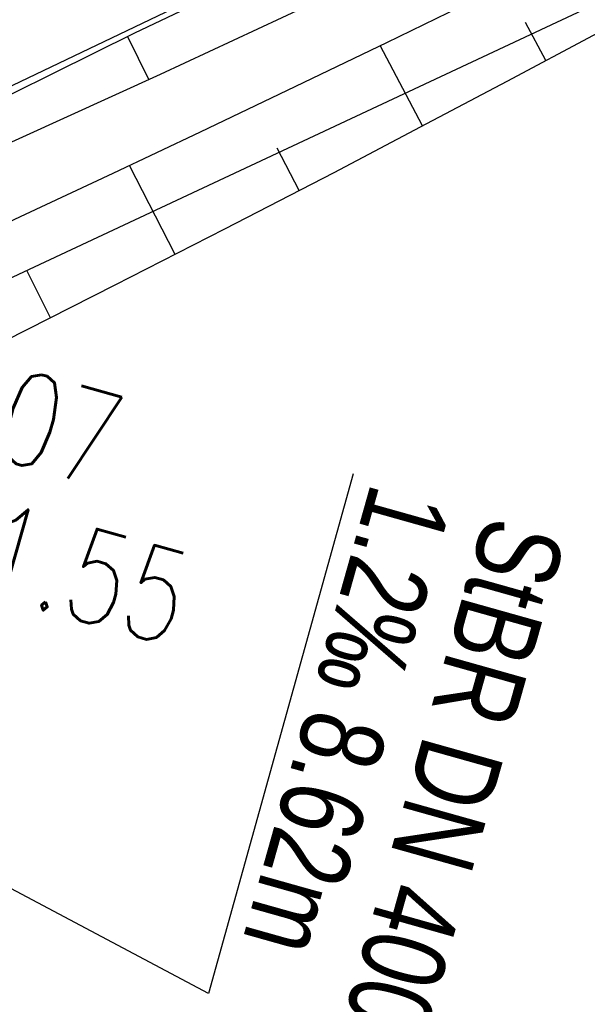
# Model space of a CAD drawing. Extents: x 508892 to 509489, y 458506 to 459473.
# Tile 7 of 62: x 509081 to 509093, y 458552 to 458573. Entities that reach past the tile are written whole.
import ezdxf

# ---------------------------------------------------------------- set-up
doc = ezdxf.new("R2010")
doc.units = 0
doc.header["$LTSCALE"] = 10
doc.header["$MEASUREMENT"] = 0
doc.linetypes.add('LT00', pattern=[0])
for name, color, linetype in [('--EK_Haltung-Text', 140, 'LT00'), ('--EK_Schacht-Text', 5, 'LT00'), ('DFK_KATASTER', 250, 'LT00'), ('V111_BOESCH', 250, 'LT00'), ('V111_BOSCHUNG', 250, 'LT00'), ('V112_BOESCH', 250, 'LT00'), ('V112_BOSCHUNG', 250, 'LT00')]:
    doc.layers.add(name, color=color, linetype=linetype)
doc.styles.add('Haltungsbeschriftung', font='ARIAL.TTF', dxfattribs={"width": 0.75})
doc.styles.add('schachtbeschriftung', font='romans.shx', dxfattribs={"width": 0.75, "height": 2})

msp = doc.modelspace()

# ---------------------------------------------------------------- linework, layer by layer
at = {"layer": '--EK_Haltung-Text', "flags": 128}
msp.add_lwpolyline([(509087.715, 458563.212), (509084.597, 458552.01), (509071.722, 458558.849)], dxfattribs=at)
at = {"layer": 'DFK_KATASTER'}
for p, q in [((509071.06, 458567.129), (509209.107, 458633.251)), ((509071.69, 458563.379), (509130.53, 458590.979))]:
    msp.add_line(p, q, dxfattribs=at)
at = {"layer": 'V111_BOESCH'}
for points in [[(509072.121, 458567.177), (509074.257, 458568.382), (509083.009, 458572.72), (509105.436, 458583.383), (509139.37, 458599.679), (509161.459, 458610.399), (509186.317, 458622.193), (509209.125, 458633.299)], [(509130.528, 458594.143), (509127.743, 458592.833), (509124.963, 458591.514), (509122.186, 458590.188), (509119.412, 458588.856), (509116.639, 458587.521), (509113.867, 458586.184), (509111.095, 458584.847), (509108.322, 458583.513), (509105.547, 458582.182), (509101.89, 458580.439), (509098.228, 458578.705), (509094.563, 458576.978), (509090.896, 458575.257), (509087.227, 458573.538), (509083.557, 458571.822), (509074.577, 458567.736), (509074.088, 458567.43), (509073.596, 458567.129), (509073.098, 458566.839), (509072.592, 458566.565), (509072.017, 458566.281), (509071.435, 458566.01)], [(509070.941, 458564.19), (509072.034, 458564.721), (509073.127, 458565.249), (509075.006, 458566.148), (509076.888, 458567.04), (509078.772, 458567.927), (509080.657, 458568.812), (509082.542, 458569.698), (509084.424, 458570.588), (509086.304, 458571.484), (509088.438, 458572.514), (509090.567, 458573.553), (509092.693, 458574.597), (509094.818, 458575.645), (509096.943, 458576.693), (509099.07, 458577.737), (509101.199, 458578.776), (509103.963, 458580.108), (509106.733, 458581.427), (509109.508, 458582.736), (509112.287, 458584.037), (509115.068, 458585.332), (509117.85, 458586.626), (509128.901, 458591.038)], [(509073.118, 458562.535), (509075.49, 458563.717), (509077.86, 458564.901), (509080.228, 458566.09), (509082.592, 458567.287), (509084.951, 458568.494), (509087.303, 458569.713), (509089.169, 458570.693), (509091.031, 458571.679), (509092.891, 458572.669), (509094.751, 458573.66), (509096.612, 458574.649), (509098.475, 458575.632), (509100.343, 458576.608), (509102.216, 458577.572), (509104.453, 458578.702), (509106.698, 458579.815), (509108.95, 458580.914), (509111.208, 458582.002), (509113.47, 458583.082), (509115.735, 458584.155), (509118.001, 458585.226), (509128.616, 458590.242)]]:
    msp.add_lwpolyline(points, dxfattribs=at)
at = {"layer": 'V111_BOSCHUNG'}
for p, q in [((509091.867, 458572.124), (509091.43, 458572.943)), ((509082.856, 458572.645), (509083.311, 458571.71)), ((509089.212, 458570.716), (509088.3, 458572.447)), ((509086.55, 458569.321), (509086.075, 458570.234)), ((509083.878, 458567.943), (509082.894, 458569.864)), ((509081.198, 458566.58), (509080.691, 458567.585))]:
    msp.add_line(p, q, dxfattribs=at)
at = {"layer": 'V112_BOESCH'}
for points in [[(509072.121, 458567.177), (509074.257, 458568.382), (509083.009, 458572.72), (509105.436, 458583.383), (509139.37, 458599.679), (509161.459, 458610.399), (509186.317, 458622.193), (509190.994, 458624.471)], [(509130.528, 458594.143), (509127.743, 458592.833), (509124.963, 458591.514), (509122.186, 458590.188), (509119.412, 458588.856), (509116.639, 458587.521), (509113.867, 458586.184), (509111.095, 458584.847), (509108.322, 458583.513), (509105.547, 458582.182), (509101.89, 458580.439), (509098.228, 458578.705), (509094.563, 458576.978), (509090.896, 458575.256), (509087.227, 458573.538), (509083.557, 458571.822), (509074.577, 458567.736), (509074.088, 458567.43), (509073.596, 458567.129), (509073.098, 458566.839), (509072.592, 458566.565), (509072.017, 458566.281), (509071.435, 458566.01)], [(509070.941, 458564.19), (509072.034, 458564.721), (509073.127, 458565.249), (509075.006, 458566.148), (509076.888, 458567.04), (509078.772, 458567.927), (509080.657, 458568.812), (509082.542, 458569.698), (509084.425, 458570.588), (509086.304, 458571.484), (509088.438, 458572.514), (509090.567, 458573.553), (509092.693, 458574.598), (509094.818, 458575.645), (509096.943, 458576.693), (509099.07, 458577.737), (509101.199, 458578.776), (509103.963, 458580.108), (509106.733, 458581.427), (509109.508, 458582.736), (509112.287, 458584.037), (509115.068, 458585.332), (509117.85, 458586.626), (509128.901, 458591.038)], [(509073.118, 458562.535), (509075.49, 458563.717), (509077.86, 458564.901), (509080.228, 458566.09), (509082.592, 458567.287), (509084.951, 458568.494), (509087.303, 458569.713), (509089.169, 458570.693), (509091.031, 458571.679), (509092.891, 458572.669), (509094.751, 458573.66), (509096.612, 458574.649), (509098.475, 458575.632), (509100.343, 458576.608), (509102.216, 458577.572), (509104.453, 458578.702), (509106.698, 458579.815), (509108.95, 458580.914), (509111.208, 458582.002), (509113.47, 458583.082), (509115.735, 458584.155), (509118.001, 458585.226), (509128.616, 458590.242)]]:
    msp.add_lwpolyline(points, dxfattribs=at)
at = {"layer": 'V112_BOSCHUNG'}
for p, q in [((509091.867, 458572.124), (509091.43, 458572.943)), ((509082.856, 458572.645), (509083.311, 458571.71)), ((509089.212, 458570.716), (509088.3, 458572.447)), ((509086.55, 458569.32), (509086.075, 458570.234)), ((509083.878, 458567.943), (509082.894, 458569.864)), ((509081.198, 458566.58), (509080.691, 458567.585))]:
    msp.add_line(p, q, dxfattribs=at)

# ---------------------------------------------------------------- texts
at = {"layer": '--EK_Haltung-Text', "style": 'Haltungsbeschriftung', "width": 0.75}
for s, p in [('1.2‰ 8.62m', (509088.112, 458563.061)), ('StBR DN 400', (509090.577, 458562.368))]:
    msp.add_text(s, height=1.8, rotation=-105.7178, dxfattribs=at).set_placement(p)
at = {"layer": '--EK_Schacht-Text', "style": 'schachtbeschriftung', "width": 0.75}
for s, p in [('167107', (509074.949, 458564.976)), ('S=351.55', (509074.169, 458562.204))]:
    msp.add_text(s, height=2, rotation=-15.7102, dxfattribs=at).set_placement(p)

doc.saveas('drawing.dxf')
